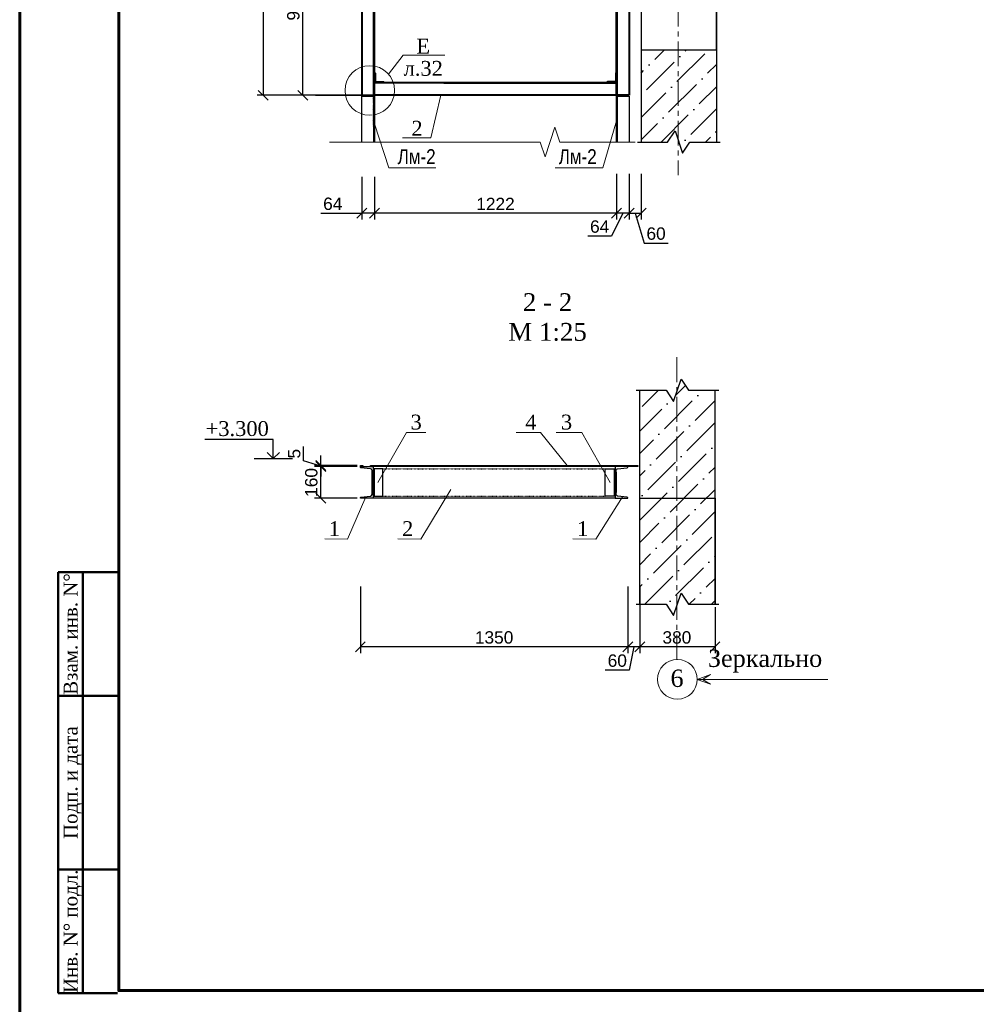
# Model space of a CAD drawing. Header units: millimetres. Extents: x 2063114 to 14983986, y -126020516 to 213791.
# Tile 51 of 256: x 2320392 to 2339705, y -1620778 to -1600906. Entities that reach past the tile are written whole.
import ezdxf
from ezdxf.enums import TextEntityAlignment as Align

# ---------------------------------------------------------------- set-up
doc = ezdxf.new("R2010")
doc.units = ezdxf.units.MM
doc.linetypes.add('ACAD_ISO03W100', pattern=[30, 12, -18])
doc.linetypes.add('CENTERX2', pattern=[4, 2.5, -0.5, 0.5, -0.5])
doc.layers.get('Defpoints').update_dxf_attribs({"color": 6, "lineweight": 35})
doc.layers.add('_print', color=6, linetype='Continuous', lineweight=60, plot=False)
for name, color, linetype, lineweight in [('АСО-оси', 24, 'CENTERX2', 20), ('Текст', 7, 'Continuous', 15), ('Фундаменты', 252, 'Continuous', 25)]:
    doc.layers.add(name, color=color, linetype=linetype, lineweight=lineweight)
doc.styles.add('Arial', font='ARIALN.TTF', dxfattribs={"height": 300})
doc.styles.get("Standard").update_dxf_attribs({"font": 'arial.ttf'})
doc.styles.add('TIMES', font='times.ttf')
doc.styles.add('TIMES NEW', font='times.ttf', dxfattribs={"height": 200})
doc.styles.add('Times New Roman', font='times.ttf')
doc.dimstyles.new('25', dxfattribs={"dimscale": 100, "dimtxt": 2.5, "dimasz": 2, "dimexe": 1.25, "dimexo": 0.625, "dimtad": 1, "dimdec": 0, "dimlfac": 0.25, "dimtxsty": 'Standard', "dimblk": 'OBLIQUE', "dimcen": 2, "dimdle": 0.008, "dimclrd": 256, "dimclre": 256, "dimclrt": 256, "dimadec": 0, "dimazin": 0, "dimtfac": 1, "dimtdec": 0, "dimtmove": 1, "dimatfit": 2, "dimfxl": 1.25, "dimarcsym": 0})

# ---------------------------------------------------------------- blocks, each defined once
blk = doc.blocks.new('123654')
at = {"color": 0, "lineweight": 50}
for p, q in [((-233847, 266047), (-233847, 274547)), ((-233847, 274547), (-232647, 274547)), ((-233347, 266047), (-233347, 274547)), ((-233847, 272047), (-232647, 272047)), ((-233847, 268547), (-232647, 268547)), ((-232647, 266047), (-233847, 266047))]:
    blk.add_line(p, q, dxfattribs=at)
at = {"color": 0, "lineweight": 50, "style": 'TIMES NEW'}
for s, p in [('Взам. инв. N%%d', (-233597, 273297)), ('Подп. и дата', (-233597, 270297)), ('Инв. N%%d подл.', (-233597, 267297))]:
    blk.add_text(s, height=280, rotation=90, dxfattribs=at).set_placement(p, align=Align.MIDDLE_CENTER)
blk = doc.blocks.new('_Oblique')
at = {"color": 0, "linetype": 'ByBlock', "lineweight": -2}
blk.add_line((-0.5, -0.5), (0.5, 0.5), dxfattribs=at)
blk = doc.blocks.new('*D853')
at = {"layer": 'Defpoints', "color": 0, "linetype": 'Continuous', "lineweight": 30, "transparency": 16777216}
for p in [(2326108, -1595392), (2325309, -1602432), (2326108, -1602432)]:
    blk.add_point(p, dxfattribs=at)
at = {"layer": 'Текст', "linetype": 'Continuous', "lineweight": -2, "transparency": 16777216}
for p, q in [((2326046, -1595392), (2325184, -1595392)), ((2325309, -1595391), (2325309, -1602433)), ((2326046, -1602432), (2325184, -1602432))]:
    blk.add_line(p, q, dxfattribs=at)
at = {"layer": 'Текст', "linetype": 'Continuous', "lineweight": -2, "transparency": 16777216, "xscale": 200, "yscale": 200, "zscale": 200}
for p, rotation in [((2325309, -1595392), 90), ((2325309, -1602432), 270)]:
    blk.add_blockref('_Oblique', p, dxfattribs=dict(at, rotation=rotation))
at = {"layer": 'Текст', "linetype": 'Continuous', "transparency": 16777216, "insert": (2325119, -1598912), "char_height": 250, "attachment_point": 5, "rotation": 90}
blk.add_mtext('1760', dxfattribs=at)
blk = doc.blocks.new('*D855')
at = {"layer": 'Defpoints', "color": 0, "linetype": 'Continuous', "lineweight": 30, "transparency": 16777216}
for p in [(2332442, -1603956), (2332698, -1603952), (2332442, -1604813)]:
    blk.add_point(p, dxfattribs=at)
at = {"layer": 'Текст', "linetype": 'Continuous', "lineweight": -2, "transparency": 16777216}
for p, q in [((2332442, -1604019), (2332442, -1604938)), ((2332698, -1604015), (2332698, -1604938)), ((2332570, -1604813), (2332343, -1605272)), ((2332698, -1604813), (2332441, -1604813)), ((2332343, -1605272), (2331859, -1605272))]:
    blk.add_line(p, q, dxfattribs=at)
at = {"layer": 'Текст', "linetype": 'Continuous', "lineweight": -2, "transparency": 16777216, "xscale": 200, "yscale": 200, "zscale": 200, "rotation": 180}
blk.add_blockref('_Oblique', (2332442, -1604813), dxfattribs=at)
at = {"layer": 'Текст', "linetype": 'Continuous', "lineweight": -2, "transparency": 16777216, "xscale": 200, "yscale": 200, "zscale": 200}
blk.add_blockref('_Oblique', (2332698, -1604813), dxfattribs=at)
at = {"layer": 'Текст', "linetype": 'Continuous', "transparency": 16777216, "insert": (2332101, -1605082), "char_height": 250, "attachment_point": 5}
blk.add_mtext('64', dxfattribs=at)
blk = doc.blocks.new('*D856')
at = {"layer": 'Defpoints', "color": 0, "linetype": 'Continuous', "lineweight": 30, "transparency": 16777216}
for p in [(2332442, -1603956), (2327554, -1604507), (2327554, -1604813)]:
    blk.add_point(p, dxfattribs=at)
at = {"layer": 'Текст', "linetype": 'Continuous', "lineweight": -2, "transparency": 16777216}
for p, q in [((2332442, -1604019), (2332442, -1604938)), ((2327554, -1604570), (2327554, -1604938)), ((2332442, -1604813), (2327553, -1604813))]:
    blk.add_line(p, q, dxfattribs=at)
at = {"layer": 'Текст', "linetype": 'Continuous', "lineweight": -2, "transparency": 16777216, "xscale": 200, "yscale": 200, "zscale": 200, "rotation": 180}
blk.add_blockref('_Oblique', (2327554, -1604813), dxfattribs=at)
at = {"layer": 'Текст', "linetype": 'Continuous', "lineweight": -2, "transparency": 16777216, "xscale": 200, "yscale": 200, "zscale": 200}
blk.add_blockref('_Oblique', (2332442, -1604813), dxfattribs=at)
at = {"layer": 'Текст', "linetype": 'Continuous', "transparency": 16777216, "insert": (2329998, -1604625), "char_height": 250, "attachment_point": 5}
blk.add_mtext('1222', dxfattribs=at)
blk = doc.blocks.new('*D857')
at = {"layer": 'Defpoints', "color": 0, "linetype": 'Continuous', "lineweight": 30, "transparency": 16777216}
for p in [(2327298, -1604014), (2327554, -1604014), (2327298, -1604813)]:
    blk.add_point(p, dxfattribs=at)
at = {"layer": 'Текст', "linetype": 'Continuous', "lineweight": -2, "transparency": 16777216}
for p, q in [((2327298, -1604077), (2327298, -1604938)), ((2327554, -1604077), (2327554, -1604938)), ((2326471, -1604813), (2327298, -1604813)), ((2327554, -1604813), (2327297, -1604813))]:
    blk.add_line(p, q, dxfattribs=at)
at = {"layer": 'Текст', "linetype": 'Continuous', "lineweight": -2, "transparency": 16777216, "xscale": 200, "yscale": 200, "zscale": 200, "rotation": 180}
blk.add_blockref('_Oblique', (2327298, -1604813), dxfattribs=at)
at = {"layer": 'Текст', "linetype": 'Continuous', "lineweight": -2, "transparency": 16777216, "xscale": 200, "yscale": 200, "zscale": 200}
blk.add_blockref('_Oblique', (2327554, -1604813), dxfattribs=at)
at = {"layer": 'Текст', "linetype": 'Continuous', "transparency": 16777216, "insert": (2326713, -1604623), "char_height": 250, "attachment_point": 5}
blk.add_mtext('64', dxfattribs=at)
blk = doc.blocks.new('*D858')
at = {"layer": 'Defpoints', "color": 0, "linetype": 'Continuous', "lineweight": 30, "transparency": 16777216}
for p in [(2326108, -1598832), (2327554, -1598832), (2327554, -1602432)]:
    blk.add_point(p, dxfattribs=at)
at = {"layer": 'Текст', "linetype": 'Continuous', "lineweight": -2, "transparency": 16777216}
for p, q in [((2327491, -1598832), (2325983, -1598832)), ((2326108, -1602433), (2326108, -1598831)), ((2327491, -1602432), (2325983, -1602432))]:
    blk.add_line(p, q, dxfattribs=at)
at = {"layer": 'Текст', "linetype": 'Continuous', "lineweight": -2, "transparency": 16777216, "xscale": 200, "yscale": 200, "zscale": 200}
for p, rotation in [((2326108, -1598832), 90), ((2326108, -1602432), 270)]:
    blk.add_blockref('_Oblique', p, dxfattribs=dict(at, rotation=rotation))
at = {"layer": 'Текст', "linetype": 'Continuous', "transparency": 16777216, "insert": (2325918, -1600632), "char_height": 250, "attachment_point": 5, "rotation": 90}
blk.add_mtext('900', dxfattribs=at)
blk = doc.blocks.new('*D861')
at = {"layer": 'Defpoints', "color": 0, "lineweight": 30, "transparency": 16777216}
for p in [(2332698, -1603952), (2332938, -1603952), (2332938, -1604813)]:
    blk.add_point(p, dxfattribs=at)
at = {"layer": 'Текст', "lineweight": -2, "transparency": 16777216}
for p, q in [((2332698, -1604015), (2332698, -1604938)), ((2332938, -1604015), (2332938, -1604938)), ((2332697, -1604813), (2332938, -1604813)), ((2332818, -1604813), (2332998, -1605414)), ((2332998, -1605414), (2333482, -1605414))]:
    blk.add_line(p, q, dxfattribs=at)
at = {"layer": 'Текст', "lineweight": -2, "transparency": 16777216, "xscale": 200, "yscale": 200, "zscale": 200, "rotation": 180}
blk.add_blockref('_Oblique', (2332698, -1604813), dxfattribs=at)
at = {"layer": 'Текст', "lineweight": -2, "transparency": 16777216, "xscale": 200, "yscale": 200, "zscale": 200}
blk.add_blockref('_Oblique', (2332938, -1604813), dxfattribs=at)
at = {"layer": 'Текст', "transparency": 16777216, "insert": (2333240, -1605224), "char_height": 250, "attachment_point": 5}
blk.add_mtext('60', dxfattribs=at)
blk = doc.blocks.new('*D862')
at = {"layer": 'Defpoints', "color": 0, "linetype": 'Continuous', "lineweight": 30, "transparency": 16777216}
for p in [(2326470, -1609905), (2327270, -1609905), (2327270, -1609925)]:
    blk.add_point(p, dxfattribs=at)
at = {"layer": 'Текст', "linetype": 'Continuous', "lineweight": -2, "transparency": 16777216}
for p, q in [((2326124, -1609812), (2326124, -1609521)), ((2326470, -1609915), (2326124, -1609812)), ((2326470, -1609905), (2326470, -1609705)), ((2327207, -1609905), (2326345, -1609905)), ((2327207, -1609925), (2326345, -1609925)), ((2326470, -1609925), (2326470, -1609905)), ((2326470, -1609925), (2326470, -1609905)), ((2326470, -1609925), (2326470, -1610125))]:
    blk.add_line(p, q, dxfattribs=at)
at = {"layer": 'Текст', "linetype": 'Continuous', "lineweight": -2, "transparency": 16777216, "xscale": 200, "yscale": 200, "zscale": 200}
for p, rotation in [((2326470, -1609905), 270), ((2326470, -1609925), 90)]:
    blk.add_blockref('_Oblique', p, dxfattribs=dict(at, rotation=rotation))
at = {"layer": 'Текст', "linetype": 'Continuous', "transparency": 16777216, "insert": (2325935, -1609666), "char_height": 250, "attachment_point": 5, "rotation": 90}
blk.add_mtext('5', dxfattribs=at)
blk = doc.blocks.new('*D863')
at = {"layer": 'Defpoints', "color": 0, "linetype": 'Continuous', "lineweight": 30, "transparency": 16777216}
for p in [(2332670, -1612285), (2332910, -1612285), (2332670, -1613565)]:
    blk.add_point(p, dxfattribs=at)
at = {"layer": 'Текст', "linetype": 'Continuous', "lineweight": -2, "transparency": 16777216}
for p, q in [((2332670, -1612348), (2332670, -1613690)), ((2332910, -1612348), (2332910, -1613690)), ((2332911, -1613565), (2332669, -1613565)), ((2332790, -1613565), (2332699, -1614033)), ((2332699, -1614033), (2332215, -1614033))]:
    blk.add_line(p, q, dxfattribs=at)
at = {"layer": 'Текст', "linetype": 'Continuous', "lineweight": -2, "transparency": 16777216, "xscale": 200, "yscale": 200, "zscale": 200, "rotation": 180}
blk.add_blockref('_Oblique', (2332670, -1613565), dxfattribs=at)
at = {"layer": 'Текст', "linetype": 'Continuous', "lineweight": -2, "transparency": 16777216, "xscale": 200, "yscale": 200, "zscale": 200}
blk.add_blockref('_Oblique', (2332910, -1613565), dxfattribs=at)
at = {"layer": 'Текст', "linetype": 'Continuous', "transparency": 16777216, "insert": (2332457, -1613843), "char_height": 250, "attachment_point": 5}
blk.add_mtext('60', dxfattribs=at)
blk = doc.blocks.new('*D864')
at = {"layer": 'Defpoints', "color": 0, "linetype": 'Continuous', "lineweight": 30, "transparency": 16777216}
for p in [(2326470, -1609925), (2327270, -1609925), (2327270, -1610565)]:
    blk.add_point(p, dxfattribs=at)
at = {"layer": 'Текст', "linetype": 'Continuous', "lineweight": -2, "transparency": 16777216}
for p, q in [((2327207, -1609925), (2326345, -1609925)), ((2326470, -1610566), (2326470, -1609925)), ((2327207, -1610565), (2326345, -1610565))]:
    blk.add_line(p, q, dxfattribs=at)
at = {"layer": 'Текст', "linetype": 'Continuous', "lineweight": -2, "transparency": 16777216, "xscale": 200, "yscale": 200, "zscale": 200}
for p, rotation in [((2326470, -1609925), 90), ((2326470, -1610565), 270)]:
    blk.add_blockref('_Oblique', p, dxfattribs=dict(at, rotation=rotation))
at = {"layer": 'Текст', "linetype": 'Continuous', "transparency": 16777216, "insert": (2326280, -1610245), "char_height": 250, "attachment_point": 5, "rotation": 90}
blk.add_mtext('160', dxfattribs=at)
blk = doc.blocks.new('_Open90')
at = {"color": 0, "linetype": 'ByBlock', "lineweight": -2}
for p, q in [((0, 0), (-1, 0)), ((-0.5, 0.5), (0, 0)), ((0, 0), (-0.5, -0.5))]:
    blk.add_line(p, q, dxfattribs=at)
blk = doc.blocks.new('*D865')
at = {"layer": 'Defpoints', "color": 0, "linetype": 'Continuous', "lineweight": 30, "transparency": 16777216}
for p in [(2327270, -1612282), (2332670, -1612285), (2327270, -1613565)]:
    blk.add_point(p, dxfattribs=at)
at = {"layer": 'Текст', "linetype": 'Continuous', "lineweight": -2, "transparency": 16777216}
for p, q in [((2327270, -1612345), (2327270, -1613690)), ((2332670, -1612348), (2332670, -1613690)), ((2332671, -1613565), (2327269, -1613565))]:
    blk.add_line(p, q, dxfattribs=at)
at = {"layer": 'Текст', "linetype": 'Continuous', "lineweight": -2, "transparency": 16777216, "xscale": 200, "yscale": 200, "zscale": 200, "rotation": 180}
blk.add_blockref('_Oblique', (2327270, -1613565), dxfattribs=at)
at = {"layer": 'Текст', "linetype": 'Continuous', "lineweight": -2, "transparency": 16777216, "xscale": 200, "yscale": 200, "zscale": 200}
blk.add_blockref('_Oblique', (2332670, -1613565), dxfattribs=at)
at = {"layer": 'Текст', "linetype": 'Continuous', "transparency": 16777216, "insert": (2329970, -1613375), "char_height": 250, "attachment_point": 5}
blk.add_mtext('1350', dxfattribs=at)
blk = doc.blocks.new('*U106')
at = {"color": 0, "linetype": 'ByBlock', "lineweight": -2, "ltscale": 100}
blk.add_lwpolyline([(0, 0), (64, 0), (64, 2.3, 0.385314), (60.8, 5.8), (12.7, 10.6, -0.385314), (5, 19), (5, 141, -0.385314), (12.7, 149.4), (60.8, 154.2, 0.385314), (64, 157.7), (64, 160), (0, 160)], format="xyb", close=True, dxfattribs=at)
blk = doc.blocks.new('*D866')
at = {"layer": 'Defpoints', "color": 0, "linetype": 'Continuous', "lineweight": 30, "transparency": 16777216}
for p in [(2332910, -1612703), (2334430, -1612703), (2332910, -1613565)]:
    blk.add_point(p, dxfattribs=at)
at = {"layer": 'Текст', "linetype": 'Continuous', "lineweight": -2, "transparency": 16777216}
for p, q in [((2332910, -1612766), (2332910, -1613690)), ((2334430, -1612766), (2334430, -1613690)), ((2334431, -1613565), (2332909, -1613565))]:
    blk.add_line(p, q, dxfattribs=at)
at = {"layer": 'Текст', "linetype": 'Continuous', "lineweight": -2, "transparency": 16777216, "xscale": 200, "yscale": 200, "zscale": 200, "rotation": 180}
blk.add_blockref('_Oblique', (2332910, -1613565), dxfattribs=at)
at = {"layer": 'Текст', "linetype": 'Continuous', "lineweight": -2, "transparency": 16777216, "xscale": 200, "yscale": 200, "zscale": 200}
blk.add_blockref('_Oblique', (2334430, -1613565), dxfattribs=at)
at = {"layer": 'Текст', "linetype": 'Continuous', "transparency": 16777216, "insert": (2333660, -1613375), "char_height": 250, "attachment_point": 5}
blk.add_mtext('380', dxfattribs=at)
blk = doc.blocks.new('*U1590')
at = {"color": 0, "ltscale": 25}
blk.add_lwpolyline([(-59400, 42000), (0, 42000), (0, 0), (-59400, 0)], close=True, dxfattribs=at)
at = {"color": 0, "lineweight": 60, "ltscale": 25}
blk.add_lwpolyline([(-57400, 41500), (-500, 41500), (-500, 500), (-57400, 500)], close=True, dxfattribs=at)

msp = doc.modelspace()

# ---------------------------------------------------------------- hatches: boundary and pattern name
h = msp.add_hatch()
h.set_pattern_fill('ANSI36', color=253, scale=100)
h.set_pattern_definition([(45, (2582471.08, -1836035.67), (168.3798, 617.3926), [793.75, -158.75, 0, -158.75])])
h.paths.add_polyline_path([(2334457.59985, -1601511.97937), (2332937.59985, -1601511.97937), (2332937.59985, -1603376.46986), (2333472.59985, -1603376.46986), (2333622.59985, -1603151.46986), (2333772.59985, -1603601.46986), (2333922.59985, -1603376.46986), (2334457.59985, -1603376.46986)])
h = msp.add_hatch()
h.set_pattern_fill('ANSI36', color=253, scale=100)
h.set_pattern_definition([(45, (2582443.43, -1852694.7), (168.3798, 617.3926), [793.75, -158.75, 0, -158.75])])
h.paths.add_polyline_path([(2333444.95476, -1608383.9461), (2332909.95476, -1608383.9461), (2332909.95476, -1612703.49321), (2333444.95476, -1612703.49321), (2333594.95476, -1612928.49321), (2333744.95476, -1612478.49321), (2333894.95476, -1612703.49321), (2334429.95476, -1612703.49321), (2334429.95476, -1608383.9461), (2333894.95476, -1608383.9461), (2333744.95476, -1608158.9461), (2333594.95476, -1608608.9461)])
at = {"layer": 'Текст', "linetype": 'Continuous', "lineweight": 20}
h = msp.add_hatch(dxfattribs=at)
h.set_pattern_fill('ANSI31', scale=5)
h.set_pattern_definition([(45, (2556575.742, -1812804.613), (-11.22532015, 11.22532015), [])])
h.paths.add_polyline_path([(2327269.95476, -1609905.45512), (2327269.95476, -1609925.45512), (2327322.95476, -1609925.45512), (2327322.95476, -1609905.45512)])
h.paths.add_polyline_path([(2327472.95476, -1609925.45512), (2332869.95476, -1609925.45512), (2332869.95476, -1609905.45512), (2327472.95476, -1609905.45512)])

# ---------------------------------------------------------------- linework, layer by layer
for p, q in [((2332937.59985, -1587179.50994), (2332937.59985, -1603376.46986)), ((2334457.59985, -1587179.50994), (2334457.59985, -1603376.46986)), ((2332441.59985, -1602195.97714), (2328953.59985, -1602195.97697)), ((2326362.25002, -1602431.97696), (2327306.2216, -1602431.97698)), ((2332909.95476, -1612703.49321), (2332909.95476, -1608383.9461)), ((2334429.95476, -1612703.49321), (2334429.95476, -1608383.9461))]:
    msp.add_line(p, q)
at = {"color": 7, "linetype": 'Continuous', "lineweight": 25, "ltscale": 150}
msp.add_line((2325125.60676, -1609765.41094), (2325896.83199, -1609765.41094), dxfattribs=at)
at = {"color": 0, "lineweight": 0}
for p, q in [((2334069.95476, -1614219.41591), (2334338.80873, -1614120.94631)), ((2334069.95476, -1614219.41591), (2336709.28021, -1614219.41591)), ((2334069.95476, -1614219.41591), (2334338.80873, -1614317.88551)), ((2334338.80873, -1614120.94631), (2334177.36852, -1614219.41591)), ((2334338.80873, -1614317.88551), (2334177.36852, -1614219.41591))]:
    msp.add_line(p, q, dxfattribs=at)
at = {"lineweight": 40}
for points in [[(2327297.59987, -1595391.977), (2327297.59985, -1602431.97698), (2327553.60014, -1602431.97696), (2327553.59987, -1595391.97698)], [(2332697.59985, -1602431.97698), (2332441.59985, -1602431.97698), (2332441.59987, -1595391.97729), (2332697.59987, -1595391.97729)], [(2327553.59985, -1602175.9777), (2332441.59986, -1602175.9772), (2332441.59986, -1602431.97722), (2327553.59988, -1602431.97772)]]:
    msp.add_lwpolyline(points, close=True, dxfattribs=at)
at = {"color": 0}
msp.add_lwpolyline([(2327533.63824, -1602431.97696), (2327533.59987, -1595391.97699)], dxfattribs=at)
for points in [[(2332461.56146, -1602431.97698), (2332461.56148, -1595391.97729)], [(2327533.63824, -1602451.97696), (2327533.60744, -1603376.46934)], [(2332461.59226, -1603376.46975), (2332461.56146, -1602451.97666)], [(2332862.59985, -1603376.46986), (2333472.59985, -1603376.46986), (2333622.59985, -1603151.46986), (2333772.59985, -1603601.46986), (2333922.59985, -1603376.46986), (2334532.59985, -1603376.46986)], [(2332834.95476, -1608383.9461), (2333444.95476, -1608383.9461), (2333594.95476, -1608608.9461), (2333744.95476, -1608158.9461), (2333894.95476, -1608383.9461), (2334504.95476, -1608383.9461)], [(2327545.95476, -1609967.79344), (2327545.95476, -1610523.11681)], [(2332393.95476, -1609967.79344), (2332393.95476, -1610523.11681)], [(2332433.95476, -1610039.9527), (2332433.95476, -1610449.58568)], [(2332909.95476, -1612703.49321), (2332909.95476, -1610565.45512), (2334429.95476, -1610565.45512), (2334429.95476, -1612703.49321)], [(2332834.95476, -1612703.49321), (2333444.95476, -1612703.49321), (2333594.95476, -1612928.49321), (2333744.95476, -1612478.49321), (2333894.95476, -1612703.49321), (2334504.95476, -1612703.49321)]]:
    msp.add_lwpolyline(points)
for points in [[(2332937.59985, -1601511.97937), (2334457.59985, -1601511.97937), (2334457.59985, -1597871.97937), (2332937.59985, -1597871.97937)], [(2327269.95476, -1609905.45512), (2327322.95476, -1609905.45512), (2327322.95476, -1609925.45512), (2327269.95476, -1609925.45512)], [(2327472.95476, -1609905.45512), (2332869.95476, -1609905.45512), (2332869.95476, -1609925.45512), (2327472.95476, -1609925.45512)], [(2327525.95476, -1609967.79344), (2327525.95476, -1610523.11681), (2327725.95476, -1610523.11681), (2327725.95476, -1609967.79344)], [(2332413.95476, -1609967.79344), (2332413.95476, -1610523.11681), (2332213.95476, -1610523.11681), (2332213.95476, -1609967.79344)]]:
    msp.add_lwpolyline(points, close=True)
at = {"linetype": 'ACAD_ISO03W100', "lineweight": 30, "ltscale": 0.1}
msp.add_lwpolyline([(2327553.59985, -1603051.9768), (2327533.63824, -1603051.9768), (2327533.63824, -1601831.9768), (2327553.59985, -1601831.9768)], close=True, dxfattribs=at)
at = {"lineweight": 30}
for points in [[(2327553.59985, -1601975.97664), (2327558.59985, -1601975.97664, -0.4142135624), (2327573.59985, -1601990.97664), (2327573.59985, -1602155.97664), (2327738.59985, -1602155.97664, -0.4142135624), (2327753.59985, -1602170.97664), (2327753.59985, -1602175.97664), (2327553.59985, -1602175.97664)], [(2332441.59985, -1601975.97714), (2332436.59985, -1601975.97714, 0.4142135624), (2332421.59985, -1601990.97714), (2332421.59985, -1602155.97714), (2332256.59985, -1602155.97714, 0.4142135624), (2332241.59985, -1602170.97714), (2332241.59985, -1602175.97714), (2332441.59985, -1602175.97714)]]:
    msp.add_lwpolyline(points, format="xyb", close=True, dxfattribs=at)
for points in [[(2327297.59985, -1603376.46916), (2327297.59985, -1602451.97657), (2327553.59985, -1602451.97659), (2327553.59985, -1603376.46916)], [(2332441.59985, -1603376.46964), (2332441.59999, -1602451.97724), (2332697.59985, -1602451.97726), (2332697.59985, -1603376.46964)]]:
    msp.add_lwpolyline(points, dxfattribs=at)
at = {"color": 7, "linetype": 'ByBlock', "lineweight": 18}
for points in [[(2328590.15696, -1609238.36544), (2328200.91854, -1609238.36544), (2327625.95476, -1610245.45512)], [(2330413.2535, -1609238.36544), (2330904.84163, -1609238.36544), (2331444.45546, -1609905.45512)], [(2331219.61793, -1609238.36544), (2331738.99098, -1609238.36544), (2332313.95476, -1610245.45512)]]:
    msp.add_lwpolyline(points, dxfattribs=at)
at = {"color": 7, "linetype": 'Continuous', "lineweight": 25, "ltscale": 150}
msp.add_lwpolyline([(2325511.21938, -1609640.41094), (2325511.21938, -1609382.13132), (2324127.09424, -1609382.13132)], dxfattribs=at)
at = {"color": 0, "linetype": 'ByBlock', "lineweight": -2, "ltscale": 100}
msp.add_lwpolyline([(2332433.95476, -1610039.9527), (2332433.95476, -1610001.6247, -0.3853135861), (2332464.57163, -1609967.79344), (2332657.34781, -1609948.51582, 0.3853135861), (2332669.95476, -1609934.5853), (2332669.95476, -1609925.45512), (2332413.95476, -1609925.45512), (2332413.95476, -1610565.45512), (2332669.95476, -1610565.45512), (2332669.95476, -1610556.32495, 0.3853135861), (2332657.34781, -1610542.39443), (2332464.57163, -1610523.11681, -0.3853135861), (2332433.95476, -1610489.28555), (2332433.95476, -1610449.58568)], format="xyb", dxfattribs=at)
at = {"color": 7, "linetype": 'ByBlock', "lineweight": 15, "ltscale": 50}
for points in [[(2328028.76893, -1611386.81713), (2328491.31304, -1611387.66495), (2329093.61512, -1610388.22758)], [(2326550.90703, -1611386.81713), (2327013.45114, -1611387.66495), (2327378.94979, -1610532.75562)], [(2331562.71169, -1611386.81713), (2332025.2558, -1611387.66495), (2332560.95972, -1610532.75562)]]:
    msp.add_lwpolyline(points, dxfattribs=at)
at = {"color": 0, "linetype": 'ByBlock', "lineweight": 13}
msp.add_circle((2333669.95476, -1614219.41591), 400, dxfattribs=at)
at = {"layer": '_print', "ltscale": 100}
msp.add_lwpolyline([(2379792.08613, -1621001.43901), (2320392.08613, -1621001.43901), (2320392.08613, -1579001.43901), (2379792.08613, -1579001.43901)], close=True, dxfattribs=at)
at = {"layer": 'АСО-оси', "color": 1, "lineweight": 15, "ltscale": 200}
for p, q in [((2333687.70462, -1585345.28556), (2333687.70462, -1604042.34187)), ((2333660.05952, -1613819.53832), (2333660.05953, -1607718.07409))]:
    msp.add_line(p, q, dxfattribs=at)
at = {"layer": 'Текст', "color": 7, "linetype": 'Continuous', "lineweight": 30}
for p, q in [((2332413.95476, -1609925.45512), (2327525.95476, -1609925.45512)), ((2332413.95476, -1610565.45512), (2327525.95476, -1610565.45512))]:
    msp.add_line(p, q, dxfattribs=at)
at = {"layer": 'Фундаменты', "color": 7, "linetype": 'Continuous', "lineweight": 20}
for points in [[(2327835.40232, -1602002.70856), (2328135.73339, -1601621.73449), (2328974.73339, -1601621.73449)], [(2328895.59992, -1602431.97695), (2328690.67928, -1603291.22086), (2328123.02662, -1603291.22064)], [(2326644.96003, -1603376.46938), (2330897.6, -1603376.46916), (2330997.6, -1603676.46916), (2331197.6, -1603076.46916), (2331297.6, -1603376.46916), (2332818.65401, -1603376.46986)], [(2327553.59985, -1603007.34249), (2327844.2858, -1603894.92327), (2328790.82452, -1603894.92327)], [(2332441.59985, -1602950.01627), (2332168.28192, -1603894.92375), (2331204.37518, -1603894.92375)]]:
    msp.add_lwpolyline(points, dxfattribs=at)
at = {"layer": 'Фундаменты', "color": 7, "linetype": 'ACAD_ISO03W100', "ltscale": 0.1}
for points in [[(2327725.95476, -1609967.79344), (2332213.95476, -1609967.79344)], [(2327725.95476, -1610523.11681), (2332213.95476, -1610523.11681)]]:
    msp.add_lwpolyline(points, dxfattribs=at)
at = {"layer": 'Фундаменты', "color": 7, "linetype": 'Continuous', "lineweight": 20}
msp.add_circle((2327460.79019, -1602334.57203), 500, dxfattribs=at)

# ---------------------------------------------------------------- block references
for name, p in [('*U1590', (2379792.08613, -1621001.43901)), ('123654', (2555017.11379, -1886602.14602))]:
    msp.add_blockref(name, p)
at = {"color": 7, "linetype": 'Continuous', "lineweight": 25, "ltscale": 150, "xscale": -250, "yscale": 250, "zscale": 250, "rotation": 90}
msp.add_blockref('_Open90', (2325511.21938, -1609765.41094), dxfattribs=at)
at = {"layer": 'Текст', "color": 7, "linetype": 'Continuous', "lineweight": 30, "xscale": -4, "yscale": 4, "zscale": 4}
msp.add_blockref('*U106', (2327525.95476, -1610565.45512), dxfattribs=at)

# ---------------------------------------------------------------- texts
at = {"color": 0, "style": 'Times New Roman'}
msp.add_text('Зеркально', height=350, dxfattribs=at).set_placement((2336594.35677, -1613969.23948), align=Align.RIGHT)
at = {"color": 0, "linetype": 'Continuous', "ltscale": 100, "style": 'TIMES'}
msp.add_text('6', height=350, dxfattribs=at).set_placement((2333531.38172, -1614372.70896))
at = {"color": 0, "insert": (2331048.96701, -1606910.05478), "char_height": 360, "width": 1519.1299207, "attachment_point": 5, "style": 'TIMES'}
msp.add_mtext('2 - 2\\PМ 1:25', dxfattribs=at)
at = {"layer": 'Фундаменты', "color": 7, "linetype": 'Continuous', "lineweight": 30, "style": 'TIMES'}
msp.add_text('+3.300', height=300, dxfattribs=at).set_placement((2324146.49318, -1609307.95345))
at = {"layer": 'Фундаменты', "color": 7, "insert": (2328539.00236, -1602044.35351), "char_height": 300, "width": 778.6395097, "attachment_point": 8, "line_spacing_factor": 0.895441, "style": 'TIMES'}
msp.add_mtext('Е л.{\\C1;32}', dxfattribs=at)
at = {"layer": 'Фундаменты', "color": 7, "linetype": 'Continuous', "lineweight": 30, "char_height": 300, "attachment_point": 5, "style": 'TIMES'}
for s, insert in [('2', (2328413.25159, -1603096.5278)), ('3', (2328396.89053, -1609028.94905)), ('4', (2330711.5752, -1609028.94905)), ('3', (2331432.38068, -1609028.94905)), ('1', (2326746.87902, -1611177.40075)), ('2', (2328224.74093, -1611177.40075)), ('1', (2331758.68369, -1611177.40075))]:
    msp.add_mtext(s, dxfattribs=dict(at, insert=insert))
at = {"layer": 'Фундаменты', "color": 7, "linetype": 'Continuous', "lineweight": 30, "char_height": 300, "width": 527.0807498, "attachment_point": 5, "style": 'Arial'}
for insert in [(2328406.1744, -1603671.43487), (2331657.67231, -1603671.43535)]:
    msp.add_mtext('Лм-2', dxfattribs=dict(at, insert=insert))

# ---------------------------------------------------------------- dimensions: what is measured, and where the dimension line sits
at = {"layer": 'Текст', "color": 0, "linetype": 'Continuous'}
for base, p1, p2, angle, picture, middle in [((2325309.45107, -1602431.97696), (2326108.24442, -1595391.97657), (2326108.2444, -1602431.97696), 270, '*D853', (2325119.30782, -1598911.97676)), ((2326108.2444, -1598831.97772), (2327553.60016, -1602431.97696), (2327553.6001, -1598831.97772), 270, '*D858', (2325918.10115, -1600631.97734)), ((2326470.07327, -1609905.45512), (2327269.95476, -1609925.45512), (2327269.95476, -1609905.45512), 90, '*D862', (2325934.55997, -1609749.19063))]:
    dim = msp.add_linear_dim(base=base, p1=p1, p2=p2, angle=angle, dimstyle='25', dxfattribs=at)
    dim.commit()
    dim.dimension.update_dxf_attribs({"geometry": picture, "text_midpoint": middle})
for base, p1, p2, picture, middle in [((2327297.59985, -1604812.79699), (2327553.59985, -1604014.4319), (2327297.59985, -1604014.43191), '*D857', (2326712.86646, -1604813.1182)), ((2332441.59985, -1604812.79747), (2332697.59985, -1603952.12285), (2332441.59985, -1603956.12285), '*D855', (2332280.1075, -1605272.00833)), ((2332669.95476, -1613565.03843), (2332909.95476, -1612285.00223), (2332669.95476, -1612285.00223), '*D863', (2332636.16964, -1614033.34157)), ((2332909.95476, -1613565.03843), (2334429.95476, -1612703.49321), (2332909.95476, -1612703.49321), '*D866', (2333660.05952, -1613565.03843))]:
    dim = msp.add_linear_dim(base=base, p1=p1, p2=p2, dimstyle='25', dxfattribs=at)
    dim.commit()
    dim.dimension.update_dxf_attribs({"geometry": picture, "text_midpoint": middle, "dimtype": 160})
for base, p1, p2, picture, middle in [((2327553.59985, -1604812.79768), (2332441.59985, -1603956.12285), (2327553.59985, -1604507.36444), '*D856', (2329997.59985, -1604624.78609)), ((2327269.95476, -1613565.03843), (2332669.95476, -1612285.00223), (2327269.95476, -1612282.26691), '*D865', (2329969.95476, -1613374.80992))]:
    dim = msp.add_linear_dim(base=base, p1=p1, p2=p2, dimstyle='25', dxfattribs=at)
    dim.commit()
    dim.dimension.update_dxf_attribs({"geometry": picture, "text_midpoint": middle})
at = {"layer": 'Текст'}
dim = msp.add_linear_dim(base=(2332937.59985, -1604812.79747), p1=(2332697.59985, -1603952.12285), p2=(2332937.59985, -1603952.12285), dimstyle='25', dxfattribs=at)
dim.commit()
dim.dimension.update_dxf_attribs({"geometry": '*D861', "text_midpoint": (2333060.60377, -1605224.33396)})
at = {"layer": 'Текст', "color": 0, "linetype": 'Continuous'}
dim = msp.add_linear_dim(base=(2326470.07327, -1609925.45512), p1=(2327269.95476, -1610565.45512), p2=(2327269.95476, -1609925.45512), angle=90, dimstyle='25', dxfattribs=at)
dim.commit()
dim.dimension.update_dxf_attribs({"geometry": '*D864', "text_midpoint": (2326470.07327, -1610245.45512), "dimtype": 160})

doc.saveas('drawing.dxf')
